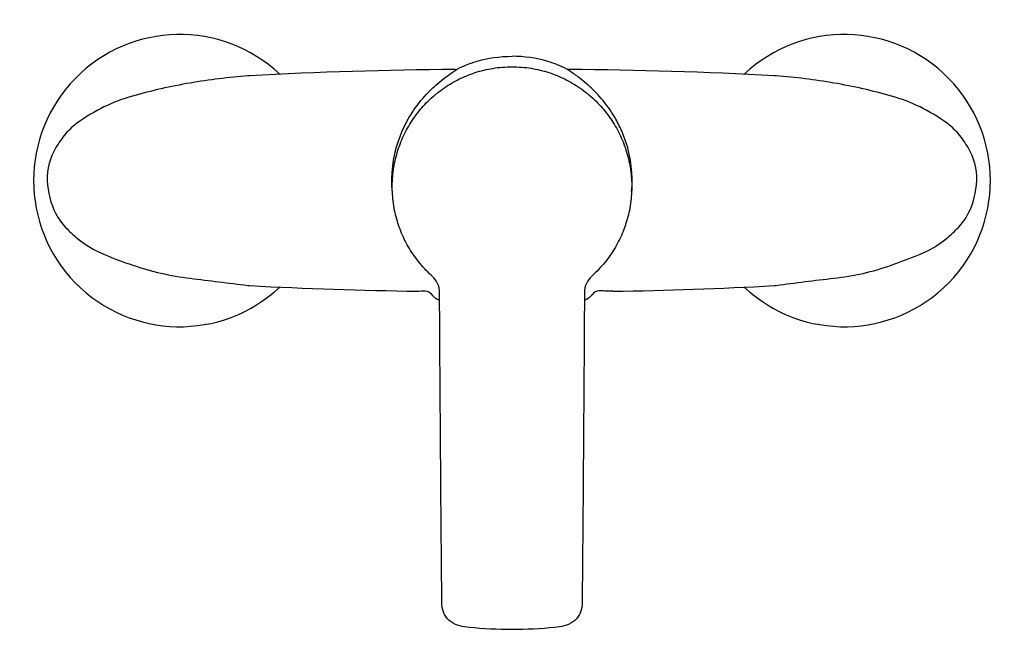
# Model space of a CAD drawing. Header units: millimetres. Extents: x -111 to 111, y -101 to 36.
import ezdxf

# ---------------------------------------------------------------- set-up
doc = ezdxf.new("R2010")
doc.units = ezdxf.units.MM
doc.header["$MEASUREMENT"] = 0
doc.layers.add('PLANNING', color=1, linetype='Continuous')

# ---------------------------------------------------------------- blocks, each defined once
blk = doc.blocks.new('251100_DB_f')
at = {"layer": 'PLANNING'}
for points in [[(-12.83, 25.08, 0.11232), (-12.39, 25.18, -0.041048), (-8.09, 26.87, -0.073214), (0.01, 28.06)], [(12.83, 25.08, -0.11232), (12.4, 25.18, 0.041048), (8.09, 26.87, 0.073214), (0, 28.06)], [(-12.83, 25.08, 0.011544), (-59.17, 23.68), (-59.61, 23.64, 0.022552), (-72.66, 22.02, 0.027204), (-85.63, 19.07, 0.088136), (-98.04, 13.06, 0.059509), (-100.75, 10.55, 0.042045), (-102.96, 7.44, 0.142935), (-104.88, -0.02, 0.110547), (-102.96, -7.46, 0.073784), (-100.74, -10.57, 0.031102), (-98.06, -13.06, 0.073773), (-91.99, -16.67, 0.017505), (-85.61, -19.08, 0.051379), (-72.66, -22.03, -0.001673), (-59.61, -23.65), (-59.17, -23.69, 0.010853), (-21.37, -24.94)], [(-27.01, -2.34, -0.100585), (-25.7, 8.73, -0.031142), (-24.39, 12.02, -0.02915), (-22.83, 14.88, -0.044367), (-19.71, 19.04, -0.028879), (-17.2, 21.53, -0.017339), (-15.37, 23.04, -0.015425), (-13.27, 24.55, 0.014727), (-12.39, 25.18)], [(-16.33, -28.37), (-16.35, -25.22, 0.210725), (-18.01, -21.54), (-18.21, -21.36), (-18.6, -21), (-18.98, -20.62), (-19.36, -20.25), (-19.73, -19.86), (-20.09, -19.47), (-20.44, -19.07), (-20.78, -18.66), (-21.12, -18.25), (-21.43, -17.85), (-21.74, -17.44), (-22.04, -17.03), (-22.33, -16.61), (-22.61, -16.19), (-22.89, -15.76), (-23.15, -15.32), (-23.41, -14.88), (-23.65, -14.46), (-23.88, -14.04), (-24.1, -13.61), (-24.31, -13.18), (-24.52, -12.74), (-24.72, -12.3), (-24.91, -11.86), (-25.09, -11.42), (-25.26, -10.97), (-25.43, -10.51), (-25.59, -10.06), (-25.74, -9.6), (-25.88, -9.14), (-26.02, -8.68), (-26.14, -8.21), (-26.26, -7.74), (-26.38, -7.23), (-26.49, -6.72), (-26.59, -6.2), (-26.67, -5.69), (-26.75, -5.17), (-26.82, -4.65), (-26.88, -4.13), (-26.93, -3.6), (-26.97, -3.09), (-27, -2.58), (-27.01, -2.07), (-27.02, -1.56), (-27.02, -1.05), (-27.01, -0.54), (-26.99, -0.03), (-26.96, 0.48), (-26.92, 0.98), (-26.87, 1.48), (-26.82, 1.98), (-26.75, 2.48), (-26.67, 2.97), (-26.59, 3.47), (-26.49, 3.96), (-26.39, 4.45), (-26.28, 4.94), (-26.15, 5.42), (-26.03, 5.9), (-25.89, 6.38), (-25.74, 6.85), (-25.58, 7.33), (-25.42, 7.8), (-25.25, 8.26), (-25.07, 8.73), (-24.88, 9.19), (-24.68, 9.64), (-24.47, 10.1), (-24.26, 10.54), (-24.03, 10.99), (-23.8, 11.43), (-23.56, 11.87), (-23.32, 12.3), (-23.06, 12.74), (-22.79, 13.16), (-22.52, 13.58), (-22.24, 14), (-21.95, 14.41), (-21.65, 14.82), (-21.35, 15.22), (-21.03, 15.62), (-20.71, 16.01), (-20.38, 16.4), (-20.04, 16.78), (-19.69, 17.16), (-19.34, 17.53), (-18.98, 17.89), (-18.61, 18.25), (-18.22, 18.6), (-17.83, 18.95), (-17.43, 19.3), (-17.03, 19.63), (-16.62, 19.96), (-16.2, 20.28), (-15.78, 20.59), (-15.35, 20.89), (-14.94, 21.17), (-14.53, 21.43), (-14.12, 21.69), (-13.7, 21.95), (-13.27, 22.19), (-12.84, 22.43), (-12.41, 22.66), (-11.98, 22.88), (-11.53, 23.09), (-11.09, 23.3), (-10.64, 23.5), (-10.19, 23.68), (-9.73, 23.87), (-9.28, 24.04), (-8.81, 24.2), (-8.35, 24.36), (-7.86, 24.52), (-7.36, 24.66), (-6.86, 24.8), (-6.36, 24.93), (-5.85, 25.04), (-5.34, 25.15), (-4.83, 25.25), (-4.32, 25.33), (-3.79, 25.42), (-3.25, 25.49), (-2.71, 25.55), (-2.17, 25.59), (-1.63, 25.63), (-1.09, 25.66), (-0.54, 25.68), (0, 25.68), (0.54, 25.68), (1.08, 25.66), (1.63, 25.63), (2.17, 25.59), (2.71, 25.55), (3.24, 25.49), (3.78, 25.42), (4.32, 25.34), (4.83, 25.25), (5.34, 25.15), (5.84, 25.04), (6.35, 24.93), (6.85, 24.8), (7.35, 24.66), (7.85, 24.52), (8.34, 24.36), (8.81, 24.21), (9.27, 24.04), (9.73, 23.87), (10.18, 23.69), (10.63, 23.5), (11.08, 23.3), (11.53, 23.1), (11.97, 22.88), (12.4, 22.66), (12.84, 22.43), (13.27, 22.2), (13.69, 21.95), (14.11, 21.7), (14.52, 21.44), (14.93, 21.17), (15.34, 20.9), (15.77, 20.6), (16.19, 20.28), (16.61, 19.97), (17.02, 19.64), (17.42, 19.3), (17.82, 18.96), (18.21, 18.61), (18.6, 18.26), (18.97, 17.9), (19.33, 17.54), (19.68, 17.17), (20.03, 16.79), (20.37, 16.41), (20.7, 16.02), (21.02, 15.63), (21.34, 15.23), (21.64, 14.83), (21.94, 14.42), (22.23, 14.01), (22.51, 13.6), (22.78, 13.18), (23.05, 12.75), (23.31, 12.32), (23.56, 11.88), (23.8, 11.45), (24.03, 11), (24.25, 10.56), (24.46, 10.11), (24.67, 9.66), (24.87, 9.2), (25.06, 8.74), (25.24, 8.28), (25.41, 7.81), (25.58, 7.34), (25.73, 6.87), (25.88, 6.39), (26.02, 5.91), (26.15, 5.43), (26.27, 4.95), (26.38, 4.47), (26.49, 3.97), (26.58, 3.48), (26.67, 2.99), (26.75, 2.49), (26.81, 1.99), (26.87, 1.49), (26.92, 0.99), (26.96, 0.49), (26.99, -0.02), (27.01, -0.53), (27.02, -1.04), (27.02, -1.55), (27.01, -2.06), (27, -2.57), (26.97, -3.08), (26.93, -3.59), (26.88, -4.12), (26.82, -4.64), (26.75, -5.16), (26.68, -5.68), (26.59, -6.19), (26.49, -6.71), (26.38, -7.22), (26.26, -7.73), (26.14, -8.21), (26.01, -8.68), (25.88, -9.15), (25.73, -9.62), (25.58, -10.09), (25.42, -10.55), (25.25, -11.01), (25.07, -11.47), (24.88, -11.92), (24.69, -12.37), (24.48, -12.82), (24.27, -13.26), (24.05, -13.7), (23.83, -14.13), (23.59, -14.56), (23.35, -14.99), (23.09, -15.44), (22.81, -15.88), (22.53, -16.31), (22.24, -16.74), (21.94, -17.17), (21.63, -17.58), (21.32, -18), (21, -18.4), (20.65, -18.82), (20.3, -19.23), (19.93, -19.64), (19.56, -20.03), (19.19, -20.42), (18.8, -20.8), (18.41, -21.18), (18.01, -21.54, 0.210716), (16.35, -25.22), (16.33, -28.37, -0.000422), (16.11, -61.83, -0.001082), (15.81, -95.73, -0.236458), (13.75, -99.59, -0.09142), (11.74, -100.5, -0.039552), (9.65, -100.84, -0.049468), (-9.65, -100.84, -0.039513), (-11.74, -100.5, -0.091493), (-13.75, -99.59, -0.236556), (-15.81, -95.73, -0.001079), (-16.11, -61.83, -0.000397), (-16.33, -28.37)], [(27, -2.43, 0.101357), (25.71, 8.73, 0.031142), (24.39, 12.02, 0.02915), (22.83, 14.88, 0.044367), (19.71, 19.04, 0.028879), (17.2, 21.53, 0.017339), (15.38, 23.04, 0.015425), (13.27, 24.55, -0.014727), (12.4, 25.18)], [(22.79, -24.97, 0.010234), (59.18, -23.69), (59.62, -23.65, -0.005477), (72.66, -22.02, 0.058791), (85.61, -19.08, 0.010114), (92, -16.67, 0.078174), (98.06, -13.06, 0.027514), (100.75, -10.56, 0.073784), (102.97, -7.45, 0.110547), (104.89, -0.01, 0.142935), (102.97, 7.44, 0.042045), (100.75, 10.55, 0.059509), (98.05, 13.06, 0.088136), (85.64, 19.07, 0.027204), (72.67, 22.02, 0.022552), (59.62, 23.65), (59.17, 23.68, 0.011576), (12.83, 25.08)], [(-22.78, -24.97), (-22.19, -24.97, 0.005257), (-20.53, -24.9, -0.019022), (-19.68, -24.88, -0.241563), (-18.06, -25.75), (-18.04, -25.78), (-18.01, -25.82), (-17.99, -25.85), (-17.96, -25.88), (-17.91, -25.94), (-17.86, -26), (-17.8, -26.06), (-17.74, -26.12), (-17.68, -26.18), (-17.62, -26.24), (-17.55, -26.3), (-17.47, -26.36), (-17.4, -26.41), (-17.33, -26.47), (-17.25, -26.52), (-17.17, -26.57), (-17.1, -26.62), (-17.02, -26.67), (-16.93, -26.72), (-16.85, -26.76), (-16.68, -26.85), (-16.51, -26.94), (-16.34, -27.01)], [(22.79, -24.97), (22.19, -24.97, -0.005257), (20.54, -24.9, 0.019022), (19.68, -24.88, 0.241563), (18.06, -25.75), (18.04, -25.78), (18.02, -25.82), (17.99, -25.85), (17.97, -25.88), (17.92, -25.94), (17.87, -26), (17.81, -26.06), (17.75, -26.12), (17.68, -26.18), (17.62, -26.24), (17.55, -26.3), (17.48, -26.36), (17.41, -26.41), (17.33, -26.47), (17.25, -26.52), (17.18, -26.57), (17.1, -26.62), (17.02, -26.67), (16.94, -26.72), (16.85, -26.76), (16.68, -26.85), (16.51, -26.94), (16.34, -27.02)]]:
    blk.add_lwpolyline(points, format="xyb", dxfattribs=at)
for centre, start, end in [((-75, 0), 46.7531, 313.2085), ((75, 0), 226.7915, 133.2469)]:
    blk.add_arc(centre, 32.97, start, end, dxfattribs=at)

msp = doc.modelspace()

# ---------------------------------------------------------------- block references
msp.add_blockref('251100_DB_f', (0, 0))

doc.saveas('drawing.dxf')
